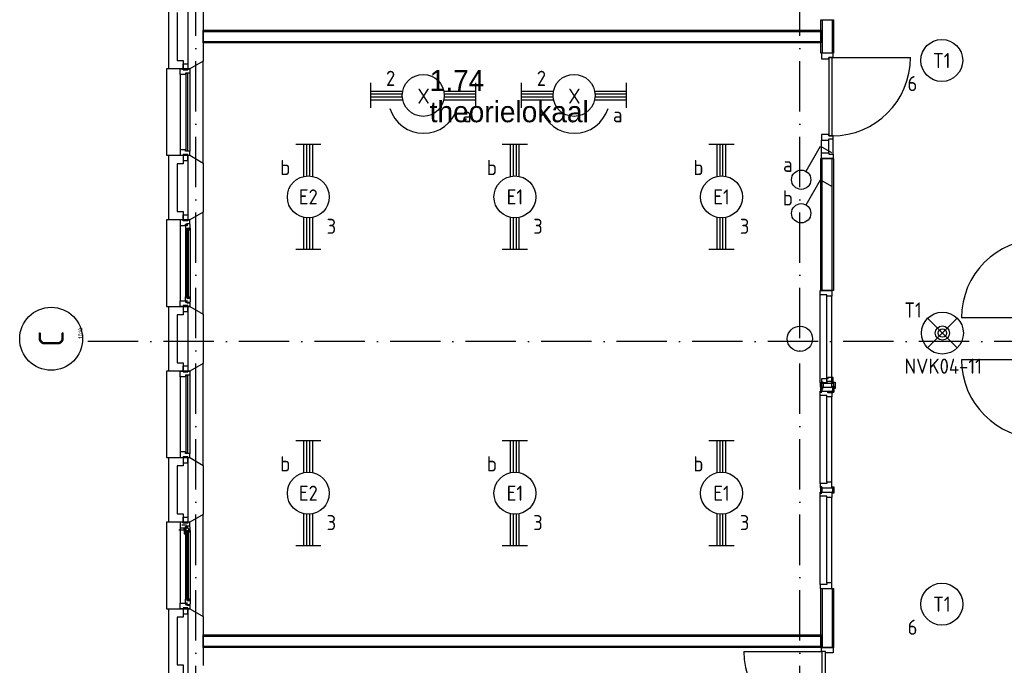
# Model space of a CAD drawing. Header units: millimetres. Extents: x -6587 to 112313, y 244 to 84344.
# Tile 4 of 55: x 15477 to 27211, y 16216 to 23905. Entities that reach past the tile are written whole.
import ezdxf
from ezdxf.enums import TextEntityAlignment as Align

# ---------------------------------------------------------------- set-up
doc = ezdxf.new("R2010")
doc.units = ezdxf.units.MM
doc.header["$LTSCALE"] = 100
doc.linetypes.add('DASHDOT', pattern=[9, 6, -1.5, 0, -1.5])
doc.layers.get('0').update_dxf_attribs({"linetype": 'CONTINUOUS'})
for name, color, linetype in [('AL$7----_STRAMIEN', 1, 'DASHDOT'), ('AL21----_BUITENWAND', 4, 'CONTINUOUS'), ('AL21K---_ISOLATIE', 1, 'CONTINUOUS'), ('AL22----_BINNENWAND', 7, 'CONTINUOUS'), ('AL28----_KONSTRUKTIE', 3, 'CONTINUOUS'), ('AL31----_BUITENKOZ', 7, 'CONTINUOUS'), ('AL32----_BINNENKOZ', 7, 'CONTINUOUS'), ('AL32----_DRAAIRICHTING', 1, 'CONTINUOUS'), ('ALN-----_BLOCKNAAM', 2, 'CONTINUOUS'), ('BOUW', 8, 'CONTINUOUS'), ('EB63101-_ATTRIB', 2, 'CONTINUOUS'), ('EB63102-_ATTRIB', 2, 'CONTINUOUS'), ('EB63501-_ATTRIB', 2, 'CONTINUOUS'), ('EL63101-_LICHT-ARM', 3, 'CONTINUOUS'), ('EL63101-LICHT-ARM', 3, 'CONTINUOUS'), ('EL63102-_LICHT-SCH', 3, 'CONTINUOUS'), ('EL63501-_NOODVRL-ARM', 3, 'CONTINUOUS')]:
    doc.layers.add(name, color=color, linetype=linetype)
doc.styles.add('1_8', font='iso', dxfattribs={"width": 0.7, "height": 1.8})
doc.styles.add('BURO-025', font='BUROFONT.shx', dxfattribs={"height": 250})
doc.styles.add('NORATT', font='isocp.shx')
doc.styles.get("Standard").update_dxf_attribs({"font": 'iso.shx'})

# ---------------------------------------------------------------- blocks, each defined once
blk = doc.blocks.new('EJ3T20')
at = {"color": 0}
for p, q in [((-6.25, -1.5), (-6.25, 1.5)), ((-6.25, -1.5), (-6.25, 1.5)), ((6.25, -1.5), (6.25, 1.5)), ((6.25, -1.5), (6.25, 1.5)), ((-6.25, 0.52), (-2.44, 0.52)), ((-6.25, 0.52), (-2.44, 0.52)), ((-6.25, 0.17), (-2.49, 0.17)), ((-6.25, 0.17), (-2.49, 0.17)), ((2.44, 0.52), (6.25, 0.52)), ((2.44, 0.52), (6.25, 0.52)), ((2.49, 0.17), (6.25, 0.17)), ((2.49, 0.17), (6.25, 0.17)), ((-6.25, -0.17), (-2.49, -0.17)), ((-6.25, -0.17), (-2.49, -0.17)), ((-6.25, -0.52), (-2.44, -0.52)), ((-6.25, -0.52), (-2.44, -0.52)), ((2.44, -0.52), (6.25, -0.52)), ((2.44, -0.52), (6.25, -0.52)), ((2.49, -0.17), (6.25, -0.17)), ((2.49, -0.17), (6.25, -0.17))]:
    blk.add_line(p, q, dxfattribs=at)
blk.add_circle((0, 0), 2.5, dxfattribs=at)
blk.add_circle((0, 0), 2.5, dxfattribs=at)
at = {"style": 'NORATT', "flags": 9}
blk.add_attdef('GELIJK', text='', height=1.8, dxfattribs=at).set_placement((3.5, 5), align=Align.MIDDLE_CENTER)
at = {"color": 6}
for tag, style, flags, p in [('SCHAK', 'NORATT', 8, (3.5, 2.75)), ('SCHAK', '1_8', 8, (3.5, 2.75)), ('A_CODE', 'NORATT', 8, (0, 0)), ('A_CODE', '1_8', 8, (0, 0)), ('GROEP', 'NORATT', 8, (-3.5, -2.75)), ('GROEP', '1_8', 8, (-3.5, -2.75)), ('KAST', 'NORATT', 9, (3.5, -2.75)), ('KAST', '1_8', 9, (3.5, -2.75))]:
    blk.add_attdef(tag, text='', height=1.8, dxfattribs=dict(at, style=style, flags=flags)).set_placement(p, align=Align.MIDDLE)
blk = doc.blocks.new('ES3G00')
blk.add_circle((0, 0), 2.5)
at = {"color": 6, "style": '1_8'}
for tag, flags, p in [('SCHAK', 8, (3.5, 2.75)), ('A_CODE', 8, (0, 0)), ('GROEP', 8, (-3.5, -2.75)), ('KAST', 9, (3.5, -2.75))]:
    blk.add_attdef(tag, text='', height=1.8, dxfattribs=dict(at, flags=flags)).set_placement(p, align=Align.MIDDLE)
blk = doc.blocks.new('ES3G01')
at = {"color": 0}
for p, q in [((-1.77, 1.77), (1.77, -1.77)), ((1.77, 1.77), (-1.77, -1.77))]:
    blk.add_line(p, q, dxfattribs=at)
at = {"color": 6}
blk.add_lwpolyline([(1.77, -1.77), (1.75, -1.75)], dxfattribs=at)
blk.add_circle((0, 0), 2.5)
at = {"color": 0}
for radius in [0.85, 0.5]:
    blk.add_circle((0, 0), radius, dxfattribs=at)
at = {"color": 6, "style": '1_8'}
for tag, flags, p in [('A_CODE', 8, (-3.5, 2.75)), ('SCHAK', 8, (3.5, 2.75)), ('GROEP', 8, (-3.5, -2.75)), ('KAST', 9, (3.5, -2.75))]:
    blk.add_attdef(tag, text='', height=1.8, dxfattribs=dict(at, flags=flags)).set_placement(p, align=Align.MIDDLE)
blk = doc.blocks.new('PENDEL')
at = {"color": 0}
for p, q in [((-6.25, -1.5), (-6.25, 1.5)), ((6.25, -1.5), (6.25, 1.5)), ((-6.25, 0.52), (-2.44, 0.52)), ((-6.25, 0.18), (-2.49, 0.18)), ((2.44, 0.52), (6.25, 0.52)), ((2.49, 0.18), (6.25, 0.18)), ((-6.25, -0.18), (-2.49, -0.18)), ((-6.25, -0.52), (-2.44, -0.52)), ((2.44, -0.52), (6.25, -0.52)), ((2.49, -0.18), (6.25, -0.18))]:
    blk.add_line(p, q, dxfattribs=at)
blk.add_circle((0, 0), 2.5, dxfattribs=at)
at = {"layer": 'EL63101-_LICHT-ARM'}
blk.add_arc((0.04, -0.3), 4.21, 197.6135, 342.3865, dxfattribs=at)
at = {"color": 6, "style": '1_8'}
for tag, flags, p in [('SCHAK', 8, (3.5, 2.75)), ('A_CODE', 8, (0, 0)), ('GROEP', 8, (-3.5, -2.75)), ('KAST', 9, (3.5, -2.75))]:
    blk.add_attdef(tag, text='', height=1.8, dxfattribs=dict(at, flags=flags)).set_placement(p, align=Align.MIDDLE)
at = {"style": '1_8', "flags": 8}
blk.add_attdef('M_CODE', text='', height=3.6, dxfattribs=at).set_placement((0, 0), align=Align.MIDDLE_CENTER)
blk = doc.blocks.new('ES3S1')
blk.add_lwpolyline([(0.58, 1), (2.31, 4), (3.61, 3.25)])
blk.add_lwpolyline([(0.58, 1), (2.31, 4), (3.61, 3.25)])
blk.add_circle((0, 0), 1.15)
blk.add_circle((0, 0), 1.15)
for tag, style, flags, p in [('SCHAK', 'NORATT', 8, (3, 5.5)), ('SCHAK', '1_8', 8, (3, 5.5)), ('KAST', 'NORATT', 9, (-3, 0.5)), ('KAST', '1_8', 9, (-3, 0.5)), ('M_CODE', 'NORATT', 9, (0, 0)), ('M_CODE', '1_8', 9, (0, 0)), ('DOEL', 'NORATT', 9, (-3, -2)), ('DOEL', '1_8', 9, (-3, -2)), ('GROEP', 'NORATT', 9, (-3, -4.5)), ('GROEP', '1_8', 9, (-3, -4.5))]:
    blk.add_attdef(tag, text='', height=1.8, dxfattribs=dict(style=style, flags=flags)).set_placement(p, align=Align.MIDDLE_CENTER)
blk = doc.blocks.new('1010')
at = {"layer": 'AL$7----_STRAMIEN', "color": 7, "linetype": 'Continuous'}
blk.add_circle((0, 750), 750, dxfattribs=at)
at = {"layer": 'AL$7----_STRAMIEN', "color": 3, "linetype": 'Continuous'}
blk.add_attdef('STR-NAAM', text='', height=600, rotation=360, dxfattribs=at).set_placement((0, 750), align=Align.MIDDLE)
at = {"layer": 'ALN-----_BLOCKNAAM', "linetype": 'Continuous'}
blk.add_text('1010', height=100, dxfattribs=at).set_placement((0, 0))

msp = doc.modelspace()

# ---------------------------------------------------------------- linework, layer by layer
at = {"layer": 'AL$7----_STRAMIEN', "color": 1}
for p, q in [((17574.8, 7509.2), (17574.8, 76734.4)), ((24774.8, 7509.2), (24774.8, 43669.6)), ((94298.3, 20073.8), (16060, 20073.8))]:
    msp.add_line(p, q, dxfattribs=at)
at = {"layer": 'AL21----_BUITENWAND', "color": 8}
for p, q in [((17254.8, 23320), (17254.8, 24090)), ((17354.8, 23990), (17354.8, 23420)), ((17354.8, 23420), (17423.8, 23420)), ((17423.8, 23420), (17423.8, 23320)), ((17423.8, 23320), (17254.8, 23320)), ((17254.8, 21520), (17254.8, 22290)), ((17254.8, 22290), (17423.8, 22290)), ((17423.8, 22190), (17354.8, 22190)), ((17354.8, 22190), (17354.8, 21620)), ((17423.8, 22290), (17423.8, 22190)), ((17354.8, 21620), (17423.8, 21620)), ((17423.8, 21620), (17423.8, 21520)), ((17423.8, 21520), (17254.8, 21520)), ((17254.8, 19720), (17254.8, 20490)), ((17254.8, 20490), (17423.8, 20490)), ((17423.8, 20490), (17423.8, 20390)), ((17423.8, 20390), (17354.8, 20390)), ((17354.8, 20390), (17354.8, 19820)), ((17423.8, 19720), (17254.8, 19720)), ((17354.8, 19820), (17423.8, 19820)), ((17423.8, 19820), (17423.8, 19720)), ((17254.8, 17920), (17254.8, 18690)), ((17254.8, 18690), (17423.8, 18690)), ((17423.8, 18690), (17423.8, 18590)), ((17423.8, 18590), (17354.8, 18590)), ((17354.8, 18590), (17354.8, 18020)), ((17354.8, 18020), (17423.8, 18020)), ((17423.8, 18020), (17423.8, 17920)), ((17423.8, 17920), (17254.8, 17920)), ((17254.8, 16120), (17254.8, 16890)), ((17254.8, 16890), (17423.8, 16890)), ((17423.8, 16790), (17354.8, 16790)), ((17354.8, 16790), (17354.8, 16220)), ((17423.8, 16890), (17423.8, 16790)), ((17354.8, 16220), (17423.8, 16220)), ((17423.8, 16220), (17423.8, 16120))]:
    msp.add_line(p, q, dxfattribs=at)
at = {"layer": 'AL21K---_ISOLATIE', "color": 8, "linetype": 'Continuous'}
for p, q in [((17484.8, 23420), (17484.8, 23990)), ((17484.8, 21620), (17484.8, 22190)), ((17484.8, 19820), (17484.8, 20390)), ((17484.8, 18020), (17484.8, 18590)), ((17484.8, 16220), (17484.8, 16790))]:
    msp.add_line(p, q, dxfattribs=at)
at = {"layer": 'AL22----_BINNENWAND', "color": 8}
for p, q in [((25024.8, 23504.9), (25024.8, 23905.1)), ((25024.8, 23905.1), (25174.8, 23905.1)), ((25174.8, 23905.1), (25174.8, 23504.9)), ((17664.8, 23780), (25024.8, 23780)), ((17664.8, 23630), (17664.8, 23780)), ((25024.8, 23780), (25024.8, 23630)), ((25024.8, 23630), (17664.8, 23630)), ((25174.8, 23504.9), (25024.8, 23504.9)), ((25024.8, 20680), (25024.8, 22253.9)), ((25024.8, 22253.9), (25174.8, 22253.9)), ((25174.8, 22253.9), (25174.8, 20680)), ((25174.8, 20680), (25024.8, 20680)), ((25032.2, 19589.4), (25032.2, 19526.9)), ((25050.2, 19589.4), (25032.2, 19589.4)), ((25032.2, 19526.9), (25032.2, 19514.4)), ((25032.2, 19514.4), (25050.2, 19514.4)), ((25050.2, 19576.9), (25050.2, 19589.4)), ((25050.2, 19576.9), (25050.2, 19526.9)), ((25055.7, 19576.9), (25050.2, 19576.9)), ((25050.2, 19526.9), (25055.7, 19526.9)), ((25169.7, 19576.9), (25175.2, 19576.9)), ((25175.2, 19526.9), (25169.7, 19526.9)), ((25175.2, 19589.4), (25193.2, 19589.4)), ((25175.2, 19576.9), (25175.2, 19589.4)), ((25175.2, 19576.9), (25175.2, 19526.9)), ((25193.2, 19514.4), (25175.2, 19514.4)), ((25193.2, 19589.4), (25193.2, 19526.9)), ((25193.2, 19526.9), (25193.2, 19514.4)), ((25024.8, 16430), (25024.8, 17130)), ((25024.8, 17130), (25174.8, 17130)), ((25174.8, 17130), (25174.8, 16430)), ((17664.8, 16580), (25024.8, 16580)), ((17664.8, 16430), (17664.8, 16580)), ((25024.8, 16580), (25024.8, 16430)), ((25024.8, 16430), (17664.8, 16430)), ((25174.8, 16430), (25024.8, 16430))]:
    msp.add_line(p, q, dxfattribs=at)
at = {"layer": 'AL22----_BINNENWAND', "color": 8, "linetype": 'Continuous'}
for p, q in [((25039.8, 23905.1), (25039.8, 23504.9)), ((25159.8, 23905.1), (25159.8, 23504.9)), ((17664.8, 23765), (25024.8, 23765)), ((17664.8, 23645), (25024.8, 23645)), ((25039.8, 20680), (25039.8, 22253.9)), ((25159.8, 20680), (25159.8, 22253.9)), ((25039.8, 17130), (25039.8, 16430)), ((25159.8, 17130), (25159.8, 16430)), ((17664.8, 16565), (25024.8, 16565)), ((17664.8, 16445), (25024.8, 16445))]:
    msp.add_line(p, q, dxfattribs=at)
at = {"layer": 'AL22----_BINNENWAND', "color": 8}
for points in [[(25030.7, 19576.9), (25169.7, 19576.9), (25169.7, 19643.9), (25106.7, 19643.9), (25106.7, 19626.9), (25030.7, 19626.9), (25030.7, 19576.9)], [(25030.7, 19526.9), (25169.7, 19526.9), (25169.7, 19459.9), (25106.7, 19459.9), (25106.7, 19476.9), (25030.7, 19476.9), (25030.7, 19526.9)]]:
    msp.add_lwpolyline(points, dxfattribs=at)
at = {"layer": 'AL28----_KONSTRUKTIE', "color": 8}
for p, q in [((17484.8, 23320), (17484.8, 24090)), ((17664.8, 23997.6), (17664.8, 23412.4)), ((17664.8, 23412.4), (17504.8, 23320)), ((17504.8, 23320), (17484.8, 23320)), ((17484.8, 22290), (17504.8, 22290)), ((17484.8, 21520), (17484.8, 22290)), ((17504.8, 22290), (17664.8, 22197.6)), ((17664.8, 22197.6), (17664.8, 21612.4)), ((17664.8, 21612.4), (17504.8, 21520)), ((17504.8, 21520), (17484.8, 21520)), ((17484.8, 20490), (17504.8, 20490)), ((17484.8, 19720), (17484.8, 20490)), ((17504.8, 20490), (17664.8, 20397.6)), ((17664.8, 20397.6), (17664.8, 19812.4)), ((17504.8, 19720), (17484.8, 19720)), ((17664.8, 19812.4), (17504.8, 19720)), ((17484.8, 18690), (17504.8, 18690)), ((17484.8, 17920), (17484.8, 18690)), ((17504.8, 18690), (17664.8, 18597.6)), ((17664.8, 18597.6), (17664.8, 18012.4)), ((17664.8, 18012.4), (17504.8, 17920)), ((17504.8, 17920), (17484.8, 17920)), ((17484.8, 16890), (17504.8, 16890)), ((17484.8, 16120), (17484.8, 16890)), ((17504.8, 16890), (17664.8, 16797.6)), ((17664.8, 16797.6), (17664.8, 16212.4))]:
    msp.add_line(p, q, dxfattribs=at)
msp.add_circle((24774.8, 20105), 150, dxfattribs=at)
at = {"layer": 'AL31----_BUITENKOZ', "color": 8}
for p, q in [((17423.8, 23310), (17423.8, 23381)), ((17423.8, 23381), (17479.8, 23381)), ((17479.8, 23381), (17479.8, 23310)), ((17664.8, 23412.4), (17504.8, 23320)), ((17664.8, 22197.6), (17664.8, 23412.4)), ((17504.8, 23320), (17224.8, 23320)), ((17224.8, 23320), (17224.8, 22290)), ((17390.8, 23253), (17390.8, 22357)), ((17479.8, 23310), (17423.8, 23310)), ((17504.8, 23270), (17504.8, 22340)), ((17479.8, 22300), (17423.8, 22300)), ((17423.8, 22300), (17423.8, 22229)), ((17479.8, 22229), (17479.8, 22300)), ((17224.8, 22290), (17504.8, 22290)), ((17423.8, 22229), (17479.8, 22229)), ((17504.8, 22290), (17664.8, 22197.6)), ((17664.8, 21612.4), (17504.8, 21520)), ((17664.8, 20397.6), (17664.8, 21612.4)), ((17504.8, 21520), (17224.8, 21520)), ((17224.8, 21520), (17224.8, 20490)), ((17423.8, 21520), (17390.8, 21520)), ((17390.8, 21520), (17390.8, 21453)), ((17423.8, 21510), (17423.8, 21581)), ((17423.8, 21581), (17479.8, 21581)), ((17423.8, 21510), (17423.8, 21520)), ((17479.8, 21510), (17423.8, 21510)), ((17479.8, 21510), (17423.8, 21510)), ((17468.8, 21470), (17468.8, 21476)), ((17468.8, 21476), (17504.8, 21476)), ((17503.6, 21472.8), (17473.8, 21472.8)), ((17473.8, 21472.8), (17473.8, 21450.3)), ((17479.8, 21581), (17479.8, 21510)), ((17504.8, 21520), (17479.8, 21520)), ((17479.8, 21520), (17479.8, 21510)), ((17503.6, 21465.7), (17503.6, 21472.8)), ((17504.8, 21476), (17504.8, 21520)), ((17390.8, 21453), (17453.8, 21453)), ((17390.8, 21453), (17390.8, 20557)), ((17453.8, 21453), (17453.8, 21470)), ((17453.8, 21470), (17468.8, 21470)), ((17468.8, 21458.3), (17453.8, 21458.3)), ((17453.8, 21458.3), (17453.8, 21453)), ((17453.8, 21453), (17453.8, 21405.9)), ((17453.8, 21405.9), (17466.8, 21403.8)), ((17453.8, 21405.9), (17453.8, 20604.1)), ((17466.8, 21403.8), (17466.8, 21420.8)), ((17466.8, 21420.8), (17507.8, 21420.8)), ((17468.8, 21450.3), (17468.8, 21458.3)), ((17473.8, 21450.3), (17468.8, 21450.3)), ((17505.5, 21420.8), (17492, 21420.8)), ((17492, 21420.8), (17492, 21403.8)), ((17492, 21403.8), (17505.5, 21403.8)), ((17507.8, 21463.3), (17503.6, 21465.7)), ((17505.5, 21403.8), (17505.5, 21420.8)), ((17507.8, 21420.8), (17507.8, 21463.3)), ((17507.8, 21420.8), (17507.8, 20589.2)), ((17390.8, 20490), (17390.8, 20557)), ((17390.8, 20557), (17453.8, 20557)), ((17453.8, 20604.1), (17466.8, 20606.2)), ((17453.8, 20557), (17453.8, 20604.1)), ((17453.8, 20557), (17453.8, 20540)), ((17453.8, 20551.7), (17453.8, 20557)), ((17468.8, 20551.7), (17453.8, 20551.7)), ((17453.8, 20540), (17468.8, 20540)), ((17466.8, 20606.2), (17466.8, 20589.2)), ((17466.8, 20589.2), (17507.8, 20589.2)), ((17473.8, 20559.7), (17468.8, 20559.7)), ((17468.8, 20559.7), (17468.8, 20551.7)), ((17468.8, 20540), (17468.8, 20534)), ((17473.8, 20537.2), (17473.8, 20559.7)), ((17503.6, 20537.2), (17473.8, 20537.2)), ((17492, 20589.2), (17492, 20606.2)), ((17492, 20606.2), (17505.5, 20606.2)), ((17505.5, 20589.2), (17492, 20589.2)), ((17507.8, 20546.7), (17503.6, 20544.2)), ((17503.6, 20544.2), (17503.6, 20537.2)), ((17505.5, 20606.2), (17505.5, 20589.2)), ((17507.8, 20589.2), (17507.8, 20546.7)), ((17224.8, 20490), (17504.8, 20490)), ((17423.8, 20490), (17390.8, 20490)), ((17479.8, 20500), (17423.8, 20500)), ((17423.8, 20500), (17423.8, 20429)), ((17479.8, 20500), (17423.8, 20500)), ((17423.8, 20500), (17423.8, 20490)), ((17423.8, 20429), (17479.8, 20429)), ((17468.8, 20534), (17504.8, 20534)), ((17479.8, 20429), (17479.8, 20500)), ((17479.8, 20490), (17479.8, 20500)), ((17504.8, 20490), (17479.8, 20490)), ((17504.8, 20534), (17504.8, 20490)), ((17504.8, 20490), (17664.8, 20397.6)), ((17504.8, 19720), (17224.8, 19720)), ((17224.8, 19720), (17224.8, 18690)), ((17423.8, 19710), (17423.8, 19781)), ((17423.8, 19781), (17479.8, 19781)), ((17479.8, 19781), (17479.8, 19710)), ((17664.8, 19812.4), (17504.8, 19720)), ((17664.8, 18597.6), (17664.8, 19812.4)), ((17390.8, 19653), (17390.8, 18757)), ((17479.8, 19710), (17423.8, 19710)), ((17504.8, 19670), (17504.8, 18740)), ((17224.8, 18690), (17504.8, 18690)), ((17479.8, 18700), (17423.8, 18700)), ((17423.8, 18700), (17423.8, 18629)), ((17479.8, 18629), (17479.8, 18700)), ((17504.8, 18690), (17664.8, 18597.6)), ((17423.8, 18629), (17479.8, 18629)), ((17423.8, 17910), (17423.8, 17981)), ((17423.8, 17981), (17479.8, 17981)), ((17479.8, 17981), (17479.8, 17910)), ((17664.8, 18012.4), (17504.8, 17920)), ((17664.8, 16797.6), (17664.8, 18012.4)), ((17504.8, 17920), (17224.8, 17920)), ((17224.8, 17920), (17224.8, 16890)), ((17423.8, 17920), (17390.8, 17920)), ((17390.8, 17920), (17390.8, 17853)), ((17390.8, 17853), (17453.8, 17853)), ((17390.8, 17853), (17390.8, 16957)), ((17423.8, 17910), (17423.8, 17920)), ((17479.8, 17910), (17423.8, 17910)), ((17479.8, 17910), (17423.8, 17910)), ((17453.8, 17853), (17453.8, 17870)), ((17453.8, 17870), (17468.8, 17870)), ((17468.8, 17858.3), (17453.8, 17858.3)), ((17453.8, 17858.3), (17453.8, 17853)), ((17453.8, 17853), (17453.8, 17805.9)), ((17468.8, 17870), (17468.8, 17876)), ((17468.8, 17876), (17504.8, 17876)), ((17468.8, 17850.3), (17468.8, 17858.3)), ((17473.8, 17850.3), (17468.8, 17850.3)), ((17503.6, 17872.8), (17473.8, 17872.8)), ((17473.8, 17872.8), (17473.8, 17850.3)), ((17504.8, 17920), (17479.8, 17920)), ((17479.8, 17920), (17479.8, 17910)), ((17503.6, 17865.7), (17503.6, 17872.8)), ((17507.8, 17863.3), (17503.6, 17865.7)), ((17504.8, 17876), (17504.8, 17920)), ((17507.8, 17820.8), (17507.8, 17863.3)), ((17453.8, 17805.9), (17466.8, 17803.8)), ((17453.8, 17805.9), (17453.8, 17004.1)), ((17466.8, 17803.8), (17466.8, 17820.8)), ((17466.8, 17820.8), (17507.8, 17820.8)), ((17505.5, 17820.8), (17492, 17820.8)), ((17492, 17820.8), (17492, 17803.8)), ((17492, 17803.8), (17505.5, 17803.8)), ((17505.5, 17803.8), (17505.5, 17820.8)), ((17507.8, 17820.8), (17507.8, 16989.2)), ((17390.8, 16890), (17390.8, 16957)), ((17390.8, 16957), (17453.8, 16957)), ((17479.8, 16900), (17423.8, 16900)), ((17423.8, 16900), (17423.8, 16829)), ((17479.8, 16900), (17423.8, 16900)), ((17423.8, 16900), (17423.8, 16890)), ((17453.8, 17004.1), (17466.8, 17006.2)), ((17453.8, 16957), (17453.8, 17004.1)), ((17453.8, 16957), (17453.8, 16940)), ((17453.8, 16951.7), (17453.8, 16957)), ((17468.8, 16951.7), (17453.8, 16951.7)), ((17453.8, 16940), (17468.8, 16940)), ((17466.8, 17006.2), (17466.8, 16989.2)), ((17466.8, 16989.2), (17507.8, 16989.2)), ((17473.8, 16959.7), (17468.8, 16959.7)), ((17468.8, 16959.7), (17468.8, 16951.7)), ((17468.8, 16940), (17468.8, 16934)), ((17468.8, 16934), (17504.8, 16934)), ((17473.8, 16937.2), (17473.8, 16959.7)), ((17503.6, 16937.2), (17473.8, 16937.2)), ((17479.8, 16829), (17479.8, 16900)), ((17479.8, 16890), (17479.8, 16900)), ((17492, 16989.2), (17492, 17006.2)), ((17492, 17006.2), (17505.5, 17006.2)), ((17505.5, 16989.2), (17492, 16989.2)), ((17507.8, 16946.7), (17503.6, 16944.2)), ((17503.6, 16944.2), (17503.6, 16937.2)), ((17504.8, 16934), (17504.8, 16890)), ((17505.5, 17006.2), (17505.5, 16989.2)), ((17507.8, 16989.2), (17507.8, 16946.7)), ((17224.8, 16890), (17504.8, 16890)), ((17423.8, 16890), (17390.8, 16890)), ((17423.8, 16829), (17479.8, 16829)), ((17504.8, 16890), (17479.8, 16890)), ((17504.8, 16890), (17664.8, 16797.6))]:
    msp.add_line(p, q, dxfattribs=at)
at = {"layer": 'AL31----_BUITENKOZ', "color": 8, "linetype": 'Continuous'}
for p, q in [((17390.8, 23253), (17390.8, 23320)), ((17390.8, 23320), (17423.8, 23320)), ((17453.8, 23253), (17390.8, 23253)), ((17390.8, 23253), (17390.8, 23253)), ((17390.8, 23253), (17390.8, 23253)), ((17390.8, 23253), (17390.8, 23253)), ((17390.8, 23253), (17390.8, 23253)), ((17423.8, 23320), (17423.8, 23310)), ((17423.8, 23310), (17479.8, 23310)), ((17504.8, 23270), (17453.8, 23270)), ((17453.8, 23270), (17453.8, 23253)), ((17478.8, 23265), (17457.8, 23265)), ((17457.8, 23265), (17457.8, 22345)), ((17478.8, 22345), (17478.8, 23265)), ((17479.8, 23310), (17479.8, 23320)), ((17479.8, 23320), (17479.8, 23320)), ((17479.8, 23320), (17504.8, 23320)), ((17504.8, 23320), (17504.8, 23270)), ((17504.8, 23270), (17504.8, 23270)), ((17453.8, 22357), (17390.8, 22357)), ((17390.8, 22357), (17390.8, 22357)), ((17390.8, 22357), (17390.8, 22357)), ((17390.8, 22357), (17390.8, 22357)), ((17390.8, 22357), (17390.8, 22357)), ((17390.8, 22357), (17390.8, 22290)), ((17423.8, 22290), (17423.8, 22300)), ((17423.8, 22300), (17479.8, 22300)), ((17453.8, 22340), (17453.8, 22357)), ((17504.8, 22340), (17453.8, 22340)), ((17457.8, 22345), (17478.8, 22345)), ((17479.8, 22300), (17479.8, 22290)), ((17504.8, 22340), (17504.8, 22340)), ((17504.8, 22290), (17504.8, 22340)), ((17390.8, 22290), (17423.8, 22290)), ((17479.8, 22290), (17479.8, 22290)), ((17479.8, 22290), (17504.8, 22290)), ((17489.8, 21418.8), (17468.8, 21418.8)), ((17468.8, 21418.8), (17468.8, 20591.2)), ((17489.8, 20591.2), (17489.8, 21418.8)), ((17468.8, 20591.2), (17489.8, 20591.2)), ((17390.8, 19653), (17390.8, 19720)), ((17390.8, 19720), (17423.8, 19720)), ((17423.8, 19720), (17423.8, 19710)), ((17479.8, 19710), (17479.8, 19720)), ((17479.8, 19720), (17479.8, 19720)), ((17479.8, 19720), (17504.8, 19720)), ((17504.8, 19720), (17504.8, 19670)), ((17453.8, 19653), (17390.8, 19653)), ((17390.8, 19653), (17390.8, 19653)), ((17390.8, 19653), (17390.8, 19653)), ((17390.8, 19653), (17390.8, 19653)), ((17390.8, 19653), (17390.8, 19653)), ((17423.8, 19710), (17479.8, 19710)), ((17504.8, 19670), (17453.8, 19670)), ((17453.8, 19670), (17453.8, 19653)), ((17478.8, 19665), (17457.8, 19665)), ((17457.8, 19665), (17457.8, 18745)), ((17478.8, 18745), (17478.8, 19665)), ((17504.8, 19670), (17504.8, 19670)), ((17453.8, 18757), (17390.8, 18757)), ((17390.8, 18757), (17390.8, 18757)), ((17390.8, 18757), (17390.8, 18757)), ((17390.8, 18757), (17390.8, 18757)), ((17390.8, 18757), (17390.8, 18757)), ((17390.8, 18757), (17390.8, 18690)), ((17390.8, 18690), (17423.8, 18690)), ((17423.8, 18690), (17423.8, 18700)), ((17423.8, 18700), (17479.8, 18700)), ((17453.8, 18740), (17453.8, 18757)), ((17504.8, 18740), (17453.8, 18740)), ((17457.8, 18745), (17478.8, 18745)), ((17479.8, 18700), (17479.8, 18690)), ((17479.8, 18690), (17479.8, 18690)), ((17479.8, 18690), (17504.8, 18690)), ((17504.8, 18740), (17504.8, 18740)), ((17504.8, 18690), (17504.8, 18740)), ((17489.8, 17818.8), (17468.8, 17818.8)), ((17468.8, 17818.8), (17468.8, 16991.2)), ((17489.8, 16991.2), (17489.8, 17818.8)), ((17468.8, 16991.2), (17489.8, 16991.2))]:
    msp.add_line(p, q, dxfattribs=at)
at = {"layer": 'AL32----_BINNENKOZ', "color": 8}
for p, q in [((25169.3, 23504.9), (25030.3, 23504.9)), ((25030.3, 23504.9), (25030.3, 23437.9)), ((25169.3, 23454.9), (25169.3, 23504.9)), ((25030.3, 23437.9), (25118.3, 23437.9)), ((25118.3, 23437.9), (25118.3, 23454.9)), ((25118.3, 23454.9), (25169.3, 23454.9)), ((25158.3, 23454.9), (25118.3, 23454.9)), ((25118.3, 23454.9), (25118.3, 22520.9)), ((25158.3, 22520.9), (25158.3, 23454.9)), ((25118.3, 22537.9), (25030.3, 22537.9)), ((25030.3, 22537.9), (25030.3, 22470.9)), ((25118.3, 22520.9), (25118.3, 22537.9)), ((25030.3, 22470.9), (25118.3, 22470.9)), ((25030.3, 22320.9), (25030.3, 22470.9)), ((25169.3, 22520.9), (25118.3, 22520.9)), ((25118.3, 22520.9), (25158.3, 22520.9)), ((25118.3, 22470.9), (25118.3, 22487.9)), ((25118.3, 22487.9), (25169.3, 22487.9)), ((25118.3, 22320.9), (25118.3, 22470.9)), ((25169.3, 22487.9), (25169.3, 22520.9)), ((25169.3, 22487.9), (25169.3, 22520.9)), ((25169.3, 22303.9), (25169.3, 22487.9)), ((25030.3, 22253.9), (25030.3, 22320.9)), ((25030.3, 22320.9), (25118.3, 22320.9)), ((25118.3, 22320.9), (25118.3, 22303.9)), ((25118.3, 22303.9), (25169.3, 22303.9)), ((25169.3, 22303.9), (25169.3, 22253.9)), ((25169.3, 22253.9), (25030.3, 22253.9)), ((25017.8, 20680), (25156.8, 20680)), ((25017.8, 20630), (25017.8, 20680)), ((25156.8, 20680), (25156.8, 20613)), ((25093.8, 20630), (25017.8, 20630)), ((25017.8, 19580), (25017.8, 20630)), ((25093.8, 20613), (25093.8, 20630)), ((25156.8, 20613), (25093.8, 20613)), ((25093.8, 19597), (25093.8, 20613)), ((25156.8, 19597), (25156.8, 20613)), ((25156.8, 19597), (25093.8, 19597)), ((25093.8, 19597), (25093.8, 19580)), ((25156.8, 19530), (25156.8, 19597)), ((25093.8, 19580), (25017.8, 19580)), ((25017.8, 19580), (25017.8, 19530)), ((25017.8, 19530), (25156.8, 19530)), ((25017.8, 19480), (25156.8, 19480)), ((25017.8, 19430), (25017.8, 19480)), ((25037.3, 19542.5), (25019.3, 19542.5)), ((25019.3, 19542.5), (25019.3, 19479.9)), ((25019.3, 19479.9), (25019.3, 19467.4)), ((25037.3, 19530), (25037.3, 19542.5)), ((25042.8, 19530), (25037.3, 19530)), ((25037.3, 19530), (25037.3, 19479.9)), ((25037.3, 19479.9), (25042.8, 19479.9)), ((25156.8, 19530), (25162.3, 19530)), ((25156.8, 19480), (25156.8, 19413)), ((25162.3, 19479.9), (25156.8, 19479.9)), ((25162.3, 19530), (25162.3, 19542.5)), ((25162.3, 19542.5), (25180.3, 19542.5)), ((25162.3, 19530), (25162.3, 19479.9)), ((25180.3, 19542.5), (25180.3, 19479.9)), ((25180.3, 19479.9), (25180.3, 19467.4)), ((25017.8, 18380), (25017.8, 19430)), ((25093.8, 19430), (25017.8, 19430)), ((25019.3, 19467.4), (25037.3, 19467.4)), ((25093.8, 19413), (25093.8, 19430)), ((25093.8, 18397), (25093.8, 19413)), ((25156.8, 19413), (25093.8, 19413)), ((25156.8, 18397), (25156.8, 19413)), ((25180.3, 19467.4), (25162.3, 19467.4)), ((25093.8, 18380), (25017.8, 18380)), ((25017.8, 18380), (25017.8, 18330)), ((25017.8, 18330), (25156.8, 18330)), ((25037.3, 18342.5), (25019.3, 18342.5)), ((25019.3, 18342.5), (25019.3, 18279.9)), ((25037.3, 18330), (25037.3, 18342.5)), ((25042.8, 18330), (25037.3, 18330)), ((25037.3, 18330), (25037.3, 18279.9)), ((25156.8, 18397), (25093.8, 18397)), ((25093.8, 18397), (25093.8, 18380)), ((25156.8, 18330), (25156.8, 18397)), ((25156.8, 18330), (25162.3, 18330)), ((25162.3, 18330), (25162.3, 18342.5)), ((25162.3, 18342.5), (25180.3, 18342.5)), ((25162.3, 18330), (25162.3, 18279.9)), ((25180.3, 18342.5), (25180.3, 18279.9)), ((25017.8, 18280), (25156.8, 18280)), ((25017.8, 18230), (25017.8, 18280)), ((25093.8, 18230), (25017.8, 18230)), ((25017.8, 17180), (25017.8, 18230)), ((25019.3, 18279.9), (25019.3, 18267.4)), ((25019.3, 18267.4), (25037.3, 18267.4)), ((25037.3, 18279.9), (25042.8, 18279.9)), ((25093.8, 18213), (25093.8, 18230)), ((25156.8, 18213), (25093.8, 18213)), ((25093.8, 17197), (25093.8, 18213)), ((25156.8, 18280), (25156.8, 18213)), ((25162.3, 18279.9), (25156.8, 18279.9)), ((25156.8, 17197), (25156.8, 18213)), ((25180.3, 18267.4), (25162.3, 18267.4)), ((25180.3, 18279.9), (25180.3, 18267.4)), ((25093.8, 17180), (25017.8, 17180)), ((25017.8, 17180), (25017.8, 17130)), ((25156.8, 17197), (25093.8, 17197)), ((25093.8, 17197), (25093.8, 17180)), ((25156.8, 17130), (25156.8, 17197)), ((25017.8, 17130), (25156.8, 17130)), ((25030.3, 16430), (25169.3, 16430)), ((25030.3, 16380), (25030.3, 16430)), ((25169.3, 16430), (25169.3, 16363)), ((25081.3, 16380), (25030.3, 16380)), ((25041.3, 15446), (25041.3, 16380)), ((25081.3, 16363), (25081.3, 16380)), ((25081.3, 15446), (25081.3, 16380)), ((25169.3, 16363), (25081.3, 16363))]:
    msp.add_line(p, q, dxfattribs=at)
at = {"layer": 'AL32----_DRAAIRICHTING', "color": 8}
for p, q in [((25158.3, 23454.9), (26092.3, 23454.9)), ((27634.3, 20355.1), (26700.3, 20355.1)), ((27634.3, 19854.9), (26700.3, 19854.9)), ((24107.3, 16380), (25041.3, 16380))]:
    msp.add_line(p, q, dxfattribs=at)
for centre, start, end in [((25158.3, 23454.9), 270, 0), ((27634.3, 20355.1), 90, 180), ((27634.3, 19854.9), 180, 270), ((25041.3, 16380), 180, 270)]:
    msp.add_arc(centre, 934, start, end, dxfattribs=at)
at = {"layer": 'BOUW'}
for p, q in [((17463.3, 17886.3), (17407.3, 17886.3)), ((17463.3, 17886.3), (17407.3, 17886.3)), ((17437.3, 17829.3), (17437.3, 17846.3)), ((17437.3, 17846.3), (17452.3, 17846.3)), ((17452.3, 17846.3), (17452.3, 17852.3)), ((17452.3, 17852.3), (17488.3, 17852.3)), ((17487.1, 17849.2), (17457.3, 17849.2)), ((17457.3, 17849.2), (17457.3, 17826.7)), ((17487.1, 17842.1), (17487.1, 17849.2)), ((17491.3, 17839.6), (17487.1, 17842.1)), ((17491.3, 17797.2), (17491.3, 17839.6)), ((17374.3, 17829.3), (17437.3, 17829.3)), ((17452.3, 17834.7), (17437.3, 17834.7)), ((17437.3, 17834.7), (17437.3, 17829.3)), ((17437.3, 17829.3), (17437.3, 17782.2)), ((17437.3, 17782.2), (17450.3, 17780.2)), ((17450.3, 17780.2), (17450.3, 17797.2)), ((17450.3, 17797.2), (17491.3, 17797.2)), ((17452.3, 17826.7), (17452.3, 17834.7)), ((17457.3, 17826.7), (17452.3, 17826.7)), ((17473.3, 17795.2), (17452.3, 17795.2)), ((17489, 17797.2), (17475.5, 17797.2)), ((17475.5, 17797.2), (17475.5, 17780.2)), ((17475.5, 17780.2), (17489, 17780.2)), ((17489, 17780.2), (17489, 17797.2))]:
    msp.add_line(p, q, dxfattribs=at)

# ---------------------------------------------------------------- block references
at = {"layer": 'AL$7----_STRAMIEN', "xscale": 0.5, "yscale": 0.5, "zscale": 0.5, "rotation": 90}
msp.add_blockref('1010', (16226.9, 20105), dxfattribs=at).add_auto_attribs({'STR-NAAM': 'C'})
at = {"layer": 'EL63101-_LICHT-ARM'}
ref = msp.add_blockref('ES3G00', (26465.4, 23419.5, 2600), dxfattribs=dict(at, xscale=100, yscale=100, zscale=100))
ref.add_attrib('A_CODE', 'T1', dxfattribs={"layer": 'EB63101-_ATTRIB', "color": 1, "height": 180, "style": '1_8', "flags": 8}).set_placement((26465.4, 23419.5, 2600), align=Align.MIDDLE)
ref.add_attrib('GROEP', '6', dxfattribs={"layer": 'EB63101-_ATTRIB', "color": 1, "height": 180, "style": '1_8', "flags": 8}).set_placement((26115.4, 23144.5, 2600), align=Align.MIDDLE)
ref = msp.add_blockref('EJ3T20', (18916.5, 21794.6, 3500), dxfattribs=dict(at, xscale=100, yscale=100, zscale=100, rotation=90))
ref.add_attrib('A_CODE', 'E2', dxfattribs={"layer": 'EB63101-_ATTRIB', "color": 1, "height": 180, "style": '1_8', "flags": 8}).set_placement((18916.5, 21794.6, 3500), align=Align.MIDDLE)
ref.add_attrib('GROEP', '3', dxfattribs={"layer": 'EB63101-_ATTRIB', "color": 1, "height": 180, "style": '1_8', "flags": 8}).set_placement((19191.5, 21444.6, 3500), align=Align.MIDDLE)
ref.add_attrib('SCHAK', 'b', dxfattribs={"layer": 'EB63101-_ATTRIB', "color": 1, "height": 180, "style": '1_8', "flags": 8}).set_placement((18641.5, 22144.6, 3500), align=Align.MIDDLE)
ref = msp.add_blockref('EJ3T20', (21378.5, 21794.6, 3500), dxfattribs=dict(at, xscale=100, yscale=100, zscale=100, rotation=90))
ref.add_attrib('A_CODE', 'E1', dxfattribs={"layer": 'EB63101-_ATTRIB', "color": 1, "height": 180, "style": '1_8', "flags": 8}).set_placement((21378.5, 21794.6, 3500), align=Align.MIDDLE)
ref.add_attrib('GROEP', '3', dxfattribs={"layer": 'EB63101-_ATTRIB', "color": 1, "height": 180, "style": '1_8', "flags": 8}).set_placement((21653.5, 21444.6, 3500), align=Align.MIDDLE)
ref.add_attrib('SCHAK', 'b', dxfattribs={"layer": 'EB63101-_ATTRIB', "color": 1, "height": 180, "style": '1_8', "flags": 8}).set_placement((21103.5, 22144.6, 3500), align=Align.MIDDLE)
ref = msp.add_blockref('EJ3T20', (23840.5, 21794.6, 3500), dxfattribs=dict(at, xscale=100, yscale=100, zscale=100, rotation=90))
ref.add_attrib('A_CODE', 'E1', dxfattribs={"layer": 'EB63101-_ATTRIB', "color": 1, "height": 180, "style": '1_8', "flags": 8}).set_placement((23840.5, 21794.6, 3500), align=Align.MIDDLE)
ref.add_attrib('GROEP', '3', dxfattribs={"layer": 'EB63101-_ATTRIB', "color": 1, "height": 180, "style": '1_8', "flags": 8}).set_placement((24115.5, 21444.6, 3500), align=Align.MIDDLE)
ref.add_attrib('SCHAK', 'b', dxfattribs={"layer": 'EB63101-_ATTRIB', "color": 1, "height": 180, "style": '1_8', "flags": 8}).set_placement((23565.5, 22144.6, 3500), align=Align.MIDDLE)
ref = msp.add_blockref('EJ3T20', (18916.5, 18265.6, 3500), dxfattribs=dict(at, xscale=100, yscale=100, zscale=100, rotation=90))
ref.add_attrib('A_CODE', 'E2', dxfattribs={"layer": 'EB63101-_ATTRIB', "color": 1, "height": 180, "style": '1_8', "flags": 8}).set_placement((18916.5, 18265.6, 3500), align=Align.MIDDLE)
ref.add_attrib('GROEP', '3', dxfattribs={"layer": 'EB63101-_ATTRIB', "color": 1, "height": 180, "style": '1_8', "flags": 8}).set_placement((19191.5, 17915.6, 3500), align=Align.MIDDLE)
ref.add_attrib('SCHAK', 'b', dxfattribs={"layer": 'EB63101-_ATTRIB', "color": 1, "height": 180, "style": '1_8', "flags": 8}).set_placement((18641.5, 18615.6, 3500), align=Align.MIDDLE)
ref = msp.add_blockref('EJ3T20', (21378.5, 18265.6, 3500), dxfattribs=dict(at, xscale=100, yscale=100, zscale=100, rotation=90))
ref.add_attrib('A_CODE', 'E1', dxfattribs={"layer": 'EB63101-_ATTRIB', "color": 1, "height": 180, "style": '1_8', "flags": 8}).set_placement((21378.5, 18265.6, 3500), align=Align.MIDDLE)
ref.add_attrib('GROEP', '3', dxfattribs={"layer": 'EB63101-_ATTRIB', "color": 1, "height": 180, "style": '1_8', "flags": 8}).set_placement((21653.5, 17915.6, 3500), align=Align.MIDDLE)
ref.add_attrib('SCHAK', 'b', dxfattribs={"layer": 'EB63101-_ATTRIB', "color": 1, "height": 180, "style": '1_8', "flags": 8}).set_placement((21103.5, 18615.6, 3500), align=Align.MIDDLE)
ref = msp.add_blockref('EJ3T20', (23840.5, 18265.6, 3500), dxfattribs=dict(at, xscale=100, yscale=100, zscale=100, rotation=90))
ref.add_attrib('A_CODE', 'E1', dxfattribs={"layer": 'EB63101-_ATTRIB', "color": 1, "height": 180, "style": '1_8', "flags": 8}).set_placement((23840.5, 18265.6, 3500), align=Align.MIDDLE)
ref.add_attrib('GROEP', '3', dxfattribs={"layer": 'EB63101-_ATTRIB', "color": 1, "height": 180, "style": '1_8', "flags": 8}).set_placement((24115.5, 17915.6, 3500), align=Align.MIDDLE)
ref.add_attrib('SCHAK', 'b', dxfattribs={"layer": 'EB63101-_ATTRIB', "color": 1, "height": 180, "style": '1_8', "flags": 8}).set_placement((23565.5, 18615.6, 3500), align=Align.MIDDLE)
ref = msp.add_blockref('ES3G00', (26466.7, 16944.5, 2600), dxfattribs=dict(at, xscale=100, yscale=100, zscale=100))
ref.add_attrib('A_CODE', 'T1', dxfattribs={"layer": 'EB63101-_ATTRIB', "color": 1, "height": 180, "style": '1_8', "flags": 8}).set_placement((26466.7, 16944.5, 2600), align=Align.MIDDLE)
ref.add_attrib('GROEP', '6', dxfattribs={"layer": 'EB63101-_ATTRIB', "color": 1, "height": 180, "style": '1_8', "flags": 8}).set_placement((26116.7, 16669.5, 2600), align=Align.MIDDLE)
at = {"layer": 'EL63101-LICHT-ARM'}
ref = msp.add_blockref('PENDEL', (20286, 23003.5, 3000), dxfattribs=dict(at, xscale=100, yscale=100, zscale=100))
ref.add_attrib('SCHAK', 'a', dxfattribs={"layer": 'EB63101-_ATTRIB', "color": 1, "height": 180, "style": '1_8', "flags": 8}).set_placement((20806.5, 22772.9, 3000), align=Align.MIDDLE)
ref.add_attrib('GROEP', '2', dxfattribs={"layer": 'EB63101-_ATTRIB', "color": 1, "height": 180, "style": '1_8', "flags": 8}).set_placement((19897.4, 23206.7, 3000), align=Align.MIDDLE)
ref.add_attrib('A_CODE', 'X', dxfattribs={"layer": 'EB63101-_ATTRIB', "color": 1, "height": 180, "style": '1_8', "flags": 8}).set_placement((20290.3, 22995.5, 3000), align=Align.MIDDLE)
ref = msp.add_blockref('PENDEL', (22083, 23003.5, 3000), dxfattribs=dict(at, xscale=100, yscale=100, zscale=100))
ref.add_attrib('SCHAK', 'a', dxfattribs={"layer": 'EB63101-_ATTRIB', "color": 1, "height": 180, "style": '1_8', "flags": 8}).set_placement((22603.5, 22772.9, 3000), align=Align.MIDDLE)
ref.add_attrib('GROEP', '2', dxfattribs={"layer": 'EB63101-_ATTRIB', "color": 1, "height": 180, "style": '1_8', "flags": 8}).set_placement((21694.3, 23206.7, 3000), align=Align.MIDDLE)
ref.add_attrib('A_CODE', 'X', dxfattribs={"layer": 'EB63101-_ATTRIB', "color": 1, "height": 180, "style": '1_8', "flags": 8}).set_placement((22087.3, 22995.5, 3000), align=Align.MIDDLE)
at = {"layer": 'EL63102-_LICHT-SCH'}
ref = msp.add_blockref('ES3S1', (24790, 21999.4, 1050), dxfattribs=dict(at, xscale=100, yscale=100, zscale=100))
ref.add_attrib('SCHAK', 'a', dxfattribs={"layer": 'EB63102-_ATTRIB', "color": 1, "height": 180, "style": '1_8', "flags": 8}).set_placement((24630.7, 22182.7, 1050), align=Align.MIDDLE_CENTER)
ref = msp.add_blockref('ES3S1', (24790, 21599.4, 1050), dxfattribs=dict(at, xscale=100, yscale=100, zscale=100))
ref.add_attrib('SCHAK', 'b', dxfattribs={"layer": 'EB63102-_ATTRIB', "color": 1, "height": 180, "style": '1_8', "flags": 8}).set_placement((24630.7, 21782.7, 1050), align=Align.MIDDLE_CENTER)
at = {"layer": 'EL63501-_NOODVRL-ARM'}
ref = msp.add_blockref('ES3G01', (26472.9, 20172.8, 2600), dxfattribs=dict(at, xscale=100, yscale=100, zscale=100))
ref.add_attrib('A_CODE', 'T1', dxfattribs={"layer": 'EB63501-_ATTRIB', "color": 1, "height": 180, "style": '1_8', "flags": 8}).set_placement((26122.9, 20447.8, 2600), align=Align.MIDDLE)
ref.add_attrib('GROEP', 'NVK04-11', dxfattribs={"layer": 'EB63501-_ATTRIB', "color": 1, "height": 180, "style": '1_8', "flags": 8}).set_placement((26482.6, 19779, 2600), align=Align.MIDDLE)

# ---------------------------------------------------------------- texts
at = {"layer": 'BOUW', "style": 'BURO-025'}
for s, p in [('1.74', (20362.9, 23056.9)), ('theorielokaal', (20362.9, 22683.9))]:
    msp.add_text(s, height=250, dxfattribs=at).set_placement(p)

doc.saveas('drawing.dxf')
